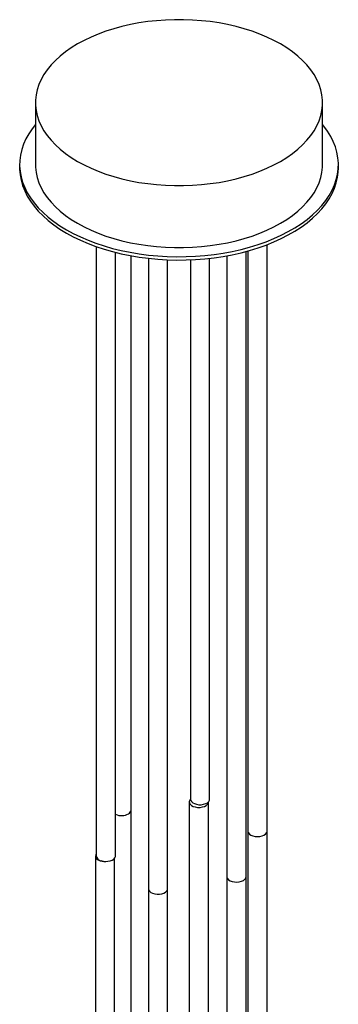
# Paper-space layout '_Isométrica' of a CAD drawing. Header units: inches. Extents: x -23.2 to 17.7, y -17.4 to 36.5.
# Tile 2 of 2: x -3.9 to 3.9, y 12.2 to 36.5. Entities that reach past the tile are written whole.
import ezdxf

# ---------------------------------------------------------------- set-up
doc = ezdxf.new("R2010")
doc.units = ezdxf.units.IN
doc.header["$MEASUREMENT"] = 0

psp = doc.layouts.new('_Isométrica')

# ---------------------------------------------------------------- linework, layer by layer
at = {"color": 7, "linetype": 'Continuous', "lineweight": 25}
for p, q in [((-3.545, 34.415), (-3.545, 32.888)), ((3.545, 32.888), (3.545, 34.415)), ((-3.935, 32.888), (-3.935, 32.806)), ((3.935, 32.806), (3.935, 32.888)), ((-2.043, 30.865), (-2.043, 15.842)), ((2.176, 0.38), (2.176, 30.913)), ((-1.57, 15.842), (-1.57, 30.723)), ((-1.184, 0.9), (-1.184, 30.64)), ((1.184, 30.64), (1.184, -0.739)), ((1.656, -0.739), (1.656, 30.746)), ((1.703, 30.758), (1.703, 0.38)), ((-0.756, 30.577), (-0.756, -1.039)), ((-0.283, -1.039), (-0.283, 30.541)), ((0.283, 30.541), (0.283, 17.241)), ((0.756, 17.241), (0.756, 30.577)), ((0.253, 17.176), (0.253, 1.134)), ((0.725, 1.134), (0.725, 17.174)), ((-2.062, 15.84), (-2.062, -0.234)), ((-1.589, -0.202), (-1.589, 15.789))]:
    psp.add_line(p, q, dxfattribs=at)
at = {"color": 7, "linetype": 'Continuous', "lineweight": 25, "flags": 128}
for points in [[(-2.507, 32.968), (-2.344, 32.88), (-2.173, 32.798), (-1.993, 32.722), (-1.805, 32.653), (-1.609, 32.591), (-1.408, 32.537), (-1.201, 32.489), (-0.989, 32.45), (-0.773, 32.418), (-0.555, 32.394), (-0.334, 32.377), (-0.111, 32.369), (0.111, 32.369), (0.334, 32.377), (0.555, 32.394), (0.773, 32.418), (0.989, 32.45), (1.201, 32.489), (1.408, 32.537), (1.609, 32.591), (1.805, 32.653), (1.993, 32.722), (2.173, 32.798), (2.344, 32.88), (2.507, 32.968), (2.659, 33.062), (2.801, 33.161), (2.932, 33.265), (3.051, 33.373), (3.159, 33.486), (3.253, 33.602), (3.335, 33.722), (3.404, 33.844), (3.46, 33.968), (3.501, 34.095), (3.529, 34.222), (3.543, 34.351), (3.543, 34.479), (3.529, 34.607), (3.501, 34.735), (3.46, 34.861), (3.404, 34.986), (3.335, 35.108), (3.253, 35.228), (3.159, 35.344), (3.051, 35.457), (2.932, 35.565), (2.801, 35.669), (2.659, 35.768), (2.507, 35.862), (2.344, 35.95), (2.173, 36.032), (1.993, 36.107), (1.805, 36.176), (1.609, 36.238), (1.408, 36.293), (1.201, 36.34), (0.989, 36.38), (0.773, 36.412), (0.555, 36.436), (0.334, 36.452), (0.111, 36.46), (-0.111, 36.46), (-0.334, 36.452), (-0.555, 36.436), (-0.773, 36.412), (-0.989, 36.38), (-1.201, 36.34), (-1.408, 36.293), (-1.609, 36.238), (-1.805, 36.176), (-1.993, 36.107), (-2.173, 36.032), (-2.344, 35.95), (-2.507, 35.862), (-2.659, 35.768), (-2.801, 35.669), (-2.932, 35.565), (-3.051, 35.457), (-3.159, 35.344), (-3.253, 35.228), (-3.335, 35.108), (-3.404, 34.986), (-3.46, 34.861), (-3.501, 34.735), (-3.529, 34.607), (-3.543, 34.479), (-3.543, 34.351), (-3.529, 34.222), (-3.501, 34.095), (-3.46, 33.968), (-3.404, 33.844), (-3.335, 33.722), (-3.253, 33.602), (-3.159, 33.486), (-3.051, 33.373), (-2.932, 33.265), (-2.801, 33.161), (-2.659, 33.062), (-2.507, 32.968)], [(-3.545, 33.874), (-3.624, 33.773), (-3.709, 33.647), (-3.78, 33.519), (-3.838, 33.389), (-3.883, 33.257), (-3.914, 33.123), (-3.931, 32.989), (-3.935, 32.854), (-3.924, 32.72), (-3.9, 32.586), (-3.862, 32.453), (-3.811, 32.322), (-3.746, 32.192), (-3.668, 32.065), (-3.577, 31.941), (-3.474, 31.821), (-3.358, 31.704), (-3.231, 31.591), (-3.092, 31.483), (-2.942, 31.38), (-2.782, 31.282)], [(-2.782, 31.282), (-2.613, 31.189), (-2.434, 31.103), (-2.246, 31.023), (-2.051, 30.949), (-1.849, 30.883), (-1.639, 30.823), (-1.425, 30.77), (-1.205, 30.725), (-0.981, 30.688), (-0.753, 30.658), (-0.523, 30.636), (-0.291, 30.623), (-0.058, 30.617), (0.175, 30.619), (0.407, 30.629), (0.639, 30.646), (0.867, 30.672), (1.093, 30.706), (1.315, 30.747), (1.533, 30.796), (1.745, 30.852), (1.951, 30.915), (2.15, 30.985), (2.341, 31.062), (2.524, 31.145), (2.699, 31.235), (2.864, 31.33), (3.019, 31.431), (3.163, 31.536), (3.296, 31.647), (3.417, 31.762), (3.527, 31.881), (3.624, 32.003), (3.709, 32.129), (3.78, 32.257), (3.838, 32.387), (3.883, 32.519), (3.914, 32.653), (3.931, 32.787), (3.935, 32.922), (3.924, 33.056), (3.9, 33.19), (3.862, 33.323), (3.811, 33.454), (3.746, 33.584), (3.668, 33.71), (3.577, 33.834), (3.545, 33.874)], [(-3.935, 32.806), (-3.935, 32.773), (-3.924, 32.638), (-3.9, 32.504), (-3.862, 32.371), (-3.811, 32.24), (-3.746, 32.111), (-3.668, 31.984), (-3.577, 31.86), (-3.474, 31.739), (-3.358, 31.622), (-3.231, 31.509), (-3.092, 31.401), (-2.942, 31.298), (-2.782, 31.2)], [(-3.545, 32.888), (-3.543, 32.824), (-3.529, 32.695), (-3.501, 32.568), (-3.46, 32.442), (-3.404, 32.317), (-3.335, 32.195), (-3.253, 32.075), (-3.159, 31.959), (-3.051, 31.846), (-2.932, 31.738), (-2.801, 31.634), (-2.659, 31.535), (-2.507, 31.441)], [(-2.782, 31.2), (-2.613, 31.108), (-2.434, 31.021), (-2.246, 30.941), (-2.051, 30.868), (-1.849, 30.801), (-1.639, 30.741), (-1.425, 30.689), (-1.205, 30.644), (-0.981, 30.606), (-0.753, 30.577), (-0.523, 30.555), (-0.291, 30.541), (-0.058, 30.535), (0.175, 30.537), (0.407, 30.547), (0.639, 30.565), (0.867, 30.591), (1.093, 30.624), (1.315, 30.665), (1.533, 30.714), (1.745, 30.77), (1.951, 30.833), (2.15, 30.904), (2.341, 30.98), (2.524, 31.064), (2.699, 31.153), (2.864, 31.248), (3.019, 31.349), (3.163, 31.455), (3.296, 31.565), (3.417, 31.68), (3.527, 31.799), (3.624, 31.921), (3.709, 32.047), (3.78, 32.175), (3.838, 32.306), (3.883, 32.438), (3.914, 32.571), (3.931, 32.705), (3.935, 32.806)], [(-2.507, 31.441), (-2.344, 31.353), (-2.173, 31.271), (-1.993, 31.195), (-1.805, 31.126), (-1.609, 31.065), (-1.408, 31.01), (-1.201, 30.962), (-0.989, 30.923), (-0.773, 30.891), (-0.555, 30.867), (-0.334, 30.851), (-0.111, 30.842), (0.111, 30.842), (0.334, 30.851), (0.555, 30.867), (0.773, 30.891), (0.989, 30.923), (1.201, 30.962), (1.408, 31.01), (1.609, 31.065), (1.805, 31.126), (1.993, 31.195), (2.173, 31.271), (2.344, 31.353), (2.507, 31.441), (2.659, 31.535), (2.801, 31.634), (2.932, 31.738), (3.051, 31.846), (3.159, 31.959), (3.253, 32.075), (3.335, 32.195), (3.404, 32.317), (3.46, 32.442), (3.501, 32.568), (3.529, 32.695), (3.543, 32.824), (3.545, 32.888)], [(0.283, 17.243), (0.264, 17.217), (0.253, 17.184), (0.257, 17.15), (0.276, 17.117), (0.307, 17.088), (0.351, 17.065), (0.403, 17.049), (0.46, 17.04), (0.519, 17.04), (0.577, 17.049), (0.628, 17.065), (0.671, 17.089), (0.703, 17.118), (0.721, 17.15), (0.725, 17.176)], [(0.283, 17.241), (0.288, 17.216), (0.306, 17.183), (0.338, 17.154), (0.381, 17.131), (0.433, 17.115), (0.491, 17.106), (0.55, 17.106), (0.607, 17.115), (0.659, 17.131), (0.702, 17.155), (0.734, 17.184), (0.752, 17.216), (0.756, 17.241)], [(1.703, 16.454), (1.704, 16.447), (1.714, 16.413)], [(1.703, 16.454), (1.704, 16.447), (1.714, 16.413)], [(1.714, 16.413), (1.739, 16.382), (1.776, 16.356), (1.823, 16.335), (1.878, 16.322), (1.937, 16.318), (1.996, 16.322), (2.051, 16.334), (2.099, 16.354), (2.137, 16.38), (2.163, 16.41), (2.175, 16.444), (2.176, 16.454)], [(1.714, 16.413), (1.739, 16.382), (1.776, 16.356), (1.823, 16.335), (1.878, 16.322), (1.937, 16.318), (1.996, 16.322), (2.051, 16.334), (2.099, 16.354), (2.137, 16.38), (2.163, 16.41), (2.175, 16.444), (2.176, 16.454)], [(-2.043, 15.893), (-2.055, 15.87), (-2.062, 15.836), (-2.053, 15.803), (-2.03, 15.771), (-1.994, 15.744), (-1.947, 15.723)], [(-1.928, 15.726), (-1.874, 15.712), (-1.816, 15.706), (-1.757, 15.709), (-1.701, 15.72), (-1.652, 15.739), (-1.612, 15.765), (-1.585, 15.795), (-1.571, 15.828), (-1.57, 15.842)], [(1.184, 15.334), (1.185, 15.32), (1.199, 15.287), (1.226, 15.256), (1.266, 15.231), (1.315, 15.212), (1.371, 15.201), (1.43, 15.198), (1.489, 15.204), (1.543, 15.218), (1.589, 15.239), (1.625, 15.266), (1.647, 15.298), (1.656, 15.332)], [(1.184, 15.334), (1.185, 15.32), (1.199, 15.287), (1.226, 15.256), (1.266, 15.231), (1.315, 15.212), (1.371, 15.201), (1.43, 15.198), (1.489, 15.204), (1.543, 15.218), (1.589, 15.239), (1.625, 15.266), (1.647, 15.298), (1.656, 15.332)], [(-0.756, 15.034), (-0.75, 15.005), (-0.73, 14.973), (-0.697, 14.944), (-0.653, 14.922), (-0.6, 14.906), (-0.542, 14.899), (-0.483, 14.9), (-0.426, 14.909), (-0.375, 14.927), (-0.333, 14.951), (-0.303, 14.98), (-0.286, 15.013), (-0.283, 15.034)], [(-0.756, 15.034), (-0.75, 15.005), (-0.73, 14.973), (-0.697, 14.944), (-0.653, 14.922), (-0.6, 14.906), (-0.542, 14.899), (-0.483, 14.9), (-0.426, 14.909), (-0.375, 14.927), (-0.333, 14.951), (-0.303, 14.98), (-0.286, 15.013), (-0.283, 15.034)]]:
    psp.add_lwpolyline(points, dxfattribs=at)
at = {"color": 7, "linetype": 'Continuous', "lineweight": 25}
for centre, radius, start, end in [((-1.421, 17.196), 0.36, 245.4994, 299.0243), ((-1.298, 16.983), 0.115, 296.7933, 355.064), ((-1.904, 15.864), 0.141, 188.8752, 259.876), ((-1.825, 16.094), 0.391, 251.7439, 280.0235)]:
    psp.add_arc(centre, radius, start, end, dxfattribs=at)

doc.saveas('drawing.dxf')
